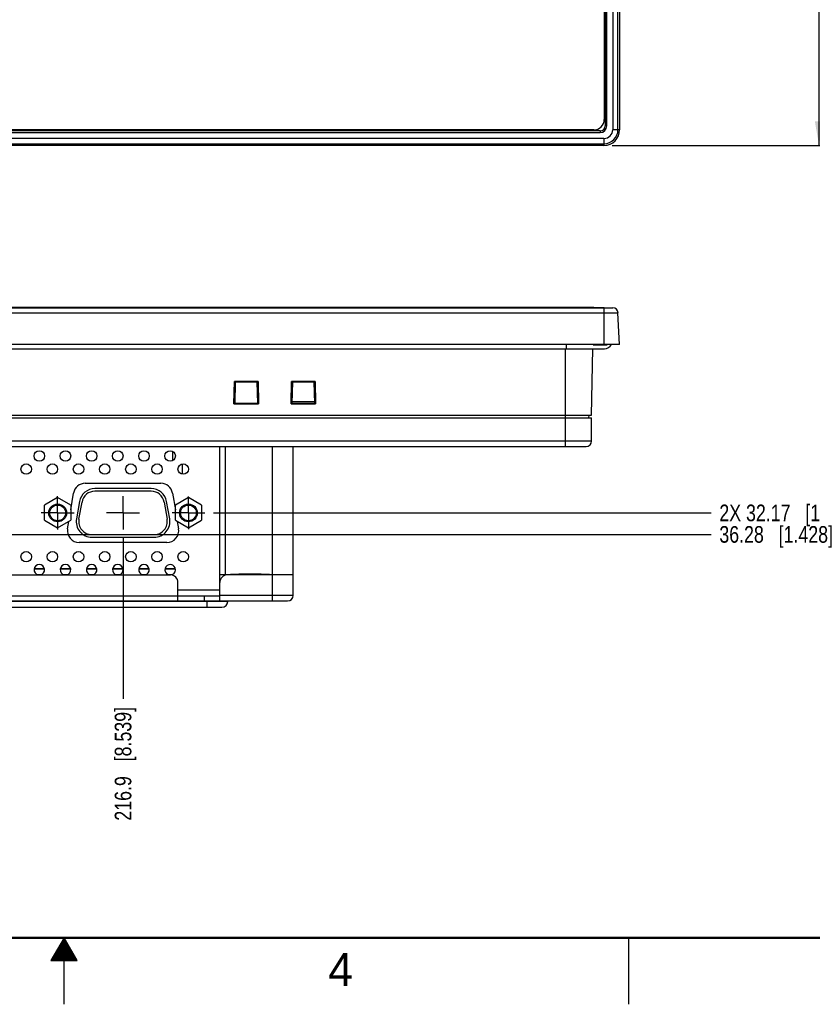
# Model space of a CAD drawing. Header units: inches. Extents: x 0 to 34, y 0 to 22.
# Tile 24 of 34: x 16.7 to 22.6, y 0 to 7.4. Entities that reach past the tile are written whole.
import ezdxf

# ---------------------------------------------------------------- set-up
doc = ezdxf.new("R2010")
doc.units = ezdxf.units.IN
doc.header["$LTSCALE"] = 1.87
doc.header["$MEASUREMENT"] = 0
doc.linetypes.add('CENTER', pattern=[0.6, 0.375, -0.075, 0.075, -0.075])
doc.layers.get('0').update_dxf_attribs({"linetype": 'CONTINUOUS'})
doc.layers.add('DEFAULT_1', color=7, linetype='CENTER')
doc.layers.add('DIMENSIONS', color=7, linetype='CONTINUOUS')
doc.styles.get("Standard").update_dxf_attribs({"font": 'txt', "width": 0.8})
doc.styles.add('TEXTSTYLE_2', font='txt')
doc.dimstyles.new('DIMSTYLE_1', dxfattribs={"dimtxt": 0.125, "dimasz": 0.18, "dimexe": 0.125, "dimexo": 0.0625, "dimgap": 0.0625, "dimtad": 0, "dimtih": 1, "dimtoh": 1, "dimdsep": 46, "dimtxsty": 'STANDARD', "dimblk": '_FILLED', "dimblk1": '_FILLED', "dimblk2": '_FILLED', "dimcen": 0.09, "dimadec": 0, "dimazin": 0, "dimtp": 0.01, "dimtm": 0.01, "dimtfac": 1, "dimtofl": 0, "dimtmove": 0, "dimatfit": 3, "dimldrblk": '_FILLED', "dimfxl": 1, "dimtolj": 1, "dimarcsym": 0})
doc.dimstyles.new('DIMSTYLE_4', dxfattribs={"dimtxt": 0.125, "dimasz": 0.18, "dimexe": 0.125, "dimexo": 0.0625, "dimgap": 0.03125, "dimtad": 0, "dimtih": 1, "dimtoh": 1, "dimdsep": 46, "dimtxsty": 'STANDARD', "dimblk": '_FILLED', "dimblk1": '_FILLED', "dimblk2": '_FILLED', "dimcen": 0.09, "dimadec": 0, "dimazin": 0, "dimtp": 0.02, "dimtm": 0.02, "dimtfac": 1, "dimtofl": 0, "dimtmove": 0, "dimatfit": 3, "dimldrblk": '_FILLED', "dimfxl": 1, "dimtolj": 1, "dimarcsym": 0})

# ---------------------------------------------------------------- blocks, each defined once
blk = doc.blocks.new('_FILLED')
at = {"color": 0, "linetype": 'BYBLOCK'}
blk.add_solid([(0, 0), (-1, 0.174), (-1, -0.174)], dxfattribs=at)
blk = doc.blocks.new('*D0')
at = {"layer": 'DIMENSIONS', "color": 2, "linetype": 'CONTINUOUS'}
for p, q in [((21.1246, 15.8304), (22.8053, 15.8304)), ((22.6803, 15.8304), (22.6803, 11.7614)), ((22.6803, 6.4603), (22.6803, 11.5114)), ((21.1246, 6.4603), (22.8053, 6.4603))]:
    blk.add_line(p, q, dxfattribs=at)
at = {"layer": 'DIMENSIONS', "color": 2, "linetype": 'CONTINUOUS', "xscale": 0.18, "yscale": 0.18, "zscale": 0.18}
for p, rotation in [((22.6803, 15.8304), 90), ((22.6803, 6.4603), 270)]:
    blk.add_blockref('_FILLED', p, dxfattribs=dict(at, rotation=rotation))
at = {"layer": 'DIMENSIONS', "color": 2, "linetype": 'CONTINUOUS', "insert": (22.6803, 11.6989), "char_height": 0.125, "width": 1.125, "attachment_point": 2, "line_spacing_factor": 0.9}
blk.add_mtext('238{\\Ftxt.shx;\\W1.000000;\\H0.125000; }[9.370]', dxfattribs=at)
blk = doc.blocks.new('*D16')
at = {"layer": 'DIMENSIONS', "color": 2, "linetype": 'CONTINUOUS'}
blk.add_line((15.1894, 3.5343), (21.8678, 3.5343), dxfattribs=at)
at = {"layer": 'DIMENSIONS', "color": 2, "linetype": 'CONTINUOUS', "insert": (21.9303, 3.5968), "char_height": 0.125, "width": 1.325, "attachment_point": 1, "line_spacing_factor": 0.9}
blk.add_mtext('36.28{\\Ftxt.shx;\\W1.000000;\\H0.125000; }[1.428]', dxfattribs=at)
blk = doc.blocks.new('*D23')
at = {"layer": 'DIMENSIONS', "color": 2, "linetype": 'CONTINUOUS'}
blk.add_line((17.444, 3.5085), (17.444, 2.2988), dxfattribs=at)
at = {"layer": 'DIMENSIONS', "color": 2, "linetype": 'CONTINUOUS', "insert": (17.3815, 2.2363), "char_height": 0.125, "width": 1.325, "attachment_point": 3, "rotation": 90, "line_spacing_factor": 0.9}
blk.add_mtext('216.9{\\Ftxt.shx;\\W1.000000;\\H0.125000; }[8.539]', dxfattribs=at)
blk = doc.blocks.new('*D24')
at = {"layer": 'DIMENSIONS', "color": 2, "linetype": 'CONTINUOUS'}
blk.add_line((18.1235, 3.6962), (21.8678, 3.6962), dxfattribs=at)
at = {"layer": 'DIMENSIONS', "color": 2, "linetype": 'CONTINUOUS', "insert": (21.9303, 3.7587), "char_height": 0.125, "width": 1.625, "attachment_point": 1, "line_spacing_factor": 0.9}
blk.add_mtext('2X 32.17{\\Ftxt.shx;\\W1.000000;\\H0.125000; }[1.267]', dxfattribs=at)

msp = doc.modelspace()

# ---------------------------------------------------------------- linework, layer by layer
at = {"color": 7, "linetype": 'CONTINUOUS'}
for p, q in [((21.1285, 15.7123), (21.1285, 6.5785)), ((21.1678, 6.5785), (21.1678, 15.7123)), ((21.1803, 15.7123), (21.1803, 6.5785)), ((21.0641, 15.6355), (21.0641, 6.6552)), ((21.072, 15.6828), (21.072, 6.608)), ((21.0838, 6.608), (21.0838, 15.6828)), ((21.0838, 6.608), (21.072, 6.608)), ((21.0326, 6.5686), (9.0523, 6.5686)), ((9.0523, 6.5568), (21.0326, 6.5568)), ((20.9854, 6.5765), (9.0995, 6.5765)), ((21.0326, 6.5686), (21.0326, 6.5568)), ((21.1803, 6.5785), (21.1285, 6.5785)), ((21.0621, 6.5121), (9.0228, 6.5121)), ((9.0228, 6.4728), (21.0621, 6.4728)), ((21.0621, 6.4603), (9.0228, 6.4603)), ((21.0621, 6.5121), (21.0621, 6.4603)), ((8.9172, 5.201), (21.1678, 5.201)), ((8.9565, 5.2383), (21.1285, 5.2383)), ((20.9854, 5.2422), (9.0995, 5.2422)), ((20.9854, 5.2422), (21.0641, 5.2422)), ((20.9854, 5.2422), (20.9854, 5.2383)), ((21.0621, 5.2383), (21.0621, 4.9627)), ((21.0641, 5.2383), (21.0641, 5.2422)), ((21.1803, 4.9627), (21.1678, 5.201)), ((21.1803, 4.9627), (8.9047, 4.9627)), ((20.7787, 4.9627), (20.7787, 4.9312)), ((21.0317, 4.9588), (21.0317, 4.9627)), ((21.0818, 4.9627), (21.0818, 4.9588)), ((9.0188, 4.9312), (21.0661, 4.9312)), ((20.7708, 4.9312), (20.7708, 4.195)), ((20.9694, 4.4312), (20.9781, 4.9312)), ((21.0818, 4.9588), (20.9887, 4.9588)), ((18.2786, 4.5168), (18.2828, 4.6843)), ((18.4596, 4.6843), (18.2828, 4.6843)), ((18.2828, 4.6843), (18.2886, 4.6783)), ((18.2886, 4.6783), (18.2842, 4.522)), ((18.4538, 4.6783), (18.2886, 4.6783)), ((18.4596, 4.6843), (18.4538, 4.6783)), ((18.4582, 4.522), (18.4538, 4.6783)), ((18.4596, 4.6843), (18.4638, 4.5168)), ((18.7077, 4.5168), (18.7119, 4.6843)), ((18.8888, 4.6843), (18.7119, 4.6843)), ((18.7119, 4.6843), (18.7178, 4.6783)), ((18.7178, 4.6783), (18.7134, 4.522)), ((18.8829, 4.6783), (18.7178, 4.6783)), ((18.8888, 4.6843), (18.8829, 4.6783)), ((18.8873, 4.522), (18.8829, 4.6783)), ((18.8888, 4.6843), (18.893, 4.5168)), ((18.2786, 4.5168), (18.284, 4.5221)), ((18.284, 4.5221), (18.4585, 4.5221)), ((18.4638, 4.5168), (18.4585, 4.5221)), ((18.7077, 4.5168), (18.7131, 4.5221)), ((18.7131, 4.5221), (18.8876, 4.5221)), ((18.887, 4.5316), (18.7136, 4.5316)), ((18.893, 4.5168), (18.8876, 4.5221)), ((18.2786, 4.5168), (18.4638, 4.5168)), ((18.7077, 4.5168), (18.893, 4.5168)), ((9.1153, 4.4115), (20.9696, 4.4115)), ((9.1155, 4.4312), (20.9694, 4.4312)), ((20.9493, 4.4115), (20.9497, 4.4312)), ((20.9696, 4.2363), (20.9696, 4.4115)), ((20.9696, 4.2363), (9.1153, 4.2363)), ((9.1566, 4.195), (20.9283, 4.195)), ((17.8158, 4.1589), (17.8158, 4.0893)), ((18.1704, 4.195), (18.1704, 3.0749)), ((18.1724, 3.0336), (18.1724, 4.195)), ((18.2137, 3.2304), (18.2137, 4.195)), ((18.5661, 4.195), (18.5661, 3.0336)), ((18.7236, 3.0749), (18.7236, 4.195)), ((17.8889, 4.0635), (17.8889, 3.9879)), ((17.1591, 3.9186), (17.729, 3.9186)), ((17.6558, 3.879), (17.2323, 3.879)), ((17.6558, 3.8593), (17.2323, 3.8593)), ((16.9521, 3.811), (16.8537, 3.7542)), ((17.0505, 3.7542), (16.9521, 3.811)), ((17.0505, 3.7181), (17.072, 3.845)), ((17.116, 3.7814), (17.0931, 3.6515)), ((17.1125, 3.6481), (17.1354, 3.778)), ((17.7527, 3.778), (17.7756, 3.6481)), ((17.795, 3.6515), (17.7721, 3.7814)), ((17.8161, 3.845), (17.8375, 3.7181)), ((17.936, 3.811), (17.8375, 3.7542)), ((18.0344, 3.7542), (17.936, 3.811)), ((16.8537, 3.6405), (16.8537, 3.7542)), ((17.0505, 3.7542), (17.0505, 3.6405)), ((17.8375, 3.6405), (17.8375, 3.7542)), ((18.0344, 3.7542), (18.0344, 3.6405)), ((16.8537, 3.6405), (16.9521, 3.5837)), ((16.9521, 3.5837), (17.0505, 3.6405)), ((17.0267, 3.5768), (17.036, 3.6321)), ((17.8375, 3.6405), (17.936, 3.5837)), ((17.8521, 3.6321), (17.8614, 3.5768)), ((17.936, 3.5837), (18.0344, 3.6405)), ((17.2094, 3.5326), (17.6787, 3.5326)), ((17.2094, 3.5129), (17.6787, 3.5129)), ((17.7743, 3.4737), (17.1138, 3.4737)), ((16.8524, 3.2737), (16.7758, 3.2737)), ((16.852, 3.2757), (16.7762, 3.2757)), ((17.0492, 3.2737), (16.9727, 3.2737)), ((17.0488, 3.2757), (16.9731, 3.2757)), ((17.2461, 3.2737), (17.1696, 3.2737)), ((17.2457, 3.2757), (17.1699, 3.2757)), ((17.4429, 3.2737), (17.3664, 3.2737)), ((17.4426, 3.2757), (17.3668, 3.2757)), ((17.6398, 3.2737), (17.5633, 3.2737)), ((17.6394, 3.2757), (17.5636, 3.2757)), ((17.8367, 3.2737), (17.7601, 3.2737)), ((17.8363, 3.2757), (17.7605, 3.2757)), ((12.2866, 3.2304), (17.7984, 3.2304)), ((16.7982, 3.2324), (16.8301, 3.2324)), ((16.9951, 3.2324), (17.0269, 3.2324)), ((17.1919, 3.2324), (17.2238, 3.2324)), ((17.3888, 3.2324), (17.4206, 3.2324)), ((17.5856, 3.2324), (17.6175, 3.2324)), ((17.7825, 3.2324), (17.8143, 3.2324)), ((18.7236, 3.2304), (18.1724, 3.2304)), ((18.2118, 3.2304), (18.2118, 3.2268)), ((17.8574, 3.0336), (17.8574, 3.1714)), ((18.1704, 3.1143), (17.8574, 3.1143)), ((11.9125, 3.0729), (18.1704, 3.0729)), ((18.0543, 3.0729), (18.0543, 3.0336)), ((18.7236, 3.0749), (18.1724, 3.0749)), ((11.4027, 3.0336), (18.6822, 3.0336)), ((18.2314, 3.0296), (11.8535, 3.0296)), ((11.8968, 2.9863), (18.1881, 2.9863)), ((17.2427, 3.0336), (17.2427, 3.0316)), ((17.279, 3.0316), (17.2427, 3.0316)), ((17.2556, 3.0336), (17.2556, 3.0316)), ((17.279, 3.0316), (17.279, 3.0336)), ((17.3049, 3.0336), (17.3049, 3.0316)), ((17.4021, 3.0316), (17.3049, 3.0316)), ((17.3192, 3.0336), (17.3192, 3.0316)), ((17.3461, 3.0336), (17.3461, 3.0316)), ((17.361, 3.0336), (17.361, 3.0316)), ((17.3879, 3.0336), (17.3879, 3.0316)), ((17.4021, 3.0336), (17.4021, 3.0316)), ((17.4177, 3.0336), (17.4177, 3.0316)), ((17.5136, 3.0316), (17.4177, 3.0316)), ((17.4656, 3.0336), (17.4656, 3.0316)), ((17.5136, 3.0336), (17.5136, 3.0316)), ((17.5266, 3.0336), (17.5266, 3.0316)), ((17.6147, 3.0316), (17.5266, 3.0316)), ((17.5679, 3.0336), (17.5679, 3.0316)), ((17.6147, 3.0336), (17.6147, 3.0316)), ((18.074, 3.0336), (18.074, 2.9863)), ((18.2314, 3.0296), (18.2314, 3.0336))]:
    msp.add_line(p, q, dxfattribs=at)
at = {"color": 2, "linetype": 'CONTINUOUS'}
for p, q in [((17, 0.5), (16.902, 0.3303)), ((16.9712, 0.45), (17.0289, 0.45)), ((16.9769, 0.46), (17.0231, 0.46)), ((16.9827, 0.47), (17.0173, 0.47)), ((16.9885, 0.48), (17.0116, 0.48)), ((16.9942, 0.49), (17.0058, 0.49)), ((17.098, 0.3303), (17, 0.5)), ((17, 0), (17, 0.5)), ((21.25, 0), (21.25, 0.5)), ((16.9307, 0.38), (17.0693, 0.38)), ((16.9365, 0.39), (17.0635, 0.39)), ((16.9423, 0.4), (17.0578, 0.4)), ((16.9481, 0.41), (17.052, 0.41)), ((16.9538, 0.42), (17.0462, 0.42)), ((16.9596, 0.43), (17.0404, 0.43)), ((16.9654, 0.44), (17.0347, 0.44)), ((16.902, 0.3303), (17.098, 0.3303)), ((16.9076, 0.34), (17.0924, 0.34)), ((16.9134, 0.35), (17.0866, 0.35)), ((16.9192, 0.36), (17.0808, 0.36)), ((16.925, 0.37), (17.0751, 0.37))]:
    msp.add_line(p, q, dxfattribs=at)
at = {"color": 7, "linetype": 'CONTINUOUS', "const_width": 0.02}
msp.add_lwpolyline([(0.5, 0.5), (33.5, 0.5)], dxfattribs=at)
at = {"color": 7, "linetype": 'CONTINUOUS'}
for centre, radius in [((16.8141, 4.1241), 0.0394), ((17.011, 4.1241), 0.0394), ((17.2078, 4.1241), 0.0394), ((17.4047, 4.1241), 0.0394), ((17.6015, 4.1241), 0.0394), ((17.7984, 4.1241), 0.0394), ((16.7157, 4.0257), 0.0394), ((16.9125, 4.0257), 0.0394), ((17.1094, 4.0257), 0.0394), ((17.3062, 4.0257), 0.0394), ((17.5031, 4.0257), 0.0394), ((17.6999, 4.0257), 0.0394), ((17.8968, 4.0257), 0.0394), ((16.9521, 3.6962), 0.0669), ((16.9521, 3.6962), 0.0591), ((17.936, 3.6962), 0.0669), ((17.936, 3.6962), 0.0591), ((16.7157, 3.3666), 0.0394), ((16.9125, 3.3666), 0.0394), ((17.1094, 3.3666), 0.0394), ((17.3062, 3.3666), 0.0394), ((17.5031, 3.3666), 0.0394), ((17.6999, 3.3666), 0.0394), ((17.8968, 3.3666), 0.0394)]:
    msp.add_circle(centre, radius, dxfattribs=at)
for centre, radius, start, end in [((20.9854, 6.6552), 0.0787, 270, 360), ((21.0326, 6.608), 0.0512, 270, 360), ((21.0326, 6.608), 0.0394, 270, 360), ((21.0621, 6.5785), 0.1181, 270, 360), ((21.0621, 6.5785), 0.1056, 270, 360), ((21.0621, 6.5785), 0.0663, 270, 360), ((21.1285, 5.1989), 0.0394, 3, 90), ((21.0661, 4.9903), 0.0591, 270, 331.67544), ((20.9283, 4.2363), 0.0413, 270, 360), ((17.1591, 3.8302), 0.0884, 90, 170.41527), ((17.2323, 3.7609), 0.1181, 90, 170), ((17.2323, 3.7609), 0.0984, 90, 170), ((17.6558, 3.7609), 0.1181, 10, 90), ((17.6558, 3.7609), 0.0984, 10, 90), ((17.729, 3.8302), 0.0884, 9.58473, 90), ((17.2094, 3.631), 0.1181, 170, 270), ((17.2094, 3.631), 0.0984, 170, 270), ((17.6787, 3.631), 0.1181, 270, 10), ((17.6787, 3.631), 0.0984, 270, 10), ((17.1138, 3.5621), 0.0884, 170.41527, 270), ((17.7743, 3.5621), 0.0884, 270, 9.58473), ((16.8141, 3.2682), 0.0394, 281.9294, 258.0027), ((17.011, 3.2682), 0.0394, 281.9294, 258.0027), ((17.2078, 3.2682), 0.0394, 281.9294, 258.0027), ((17.4047, 3.2682), 0.0394, 281.9294, 258.0027), ((17.6015, 3.2682), 0.0394, 281.9294, 258.0027), ((17.7984, 3.2682), 0.0394, 276.74883, 247.37493), ((17.7984, 3.1714), 0.0591, 0, 90), ((18.2314, 3.1714), 0.0591, 90, 180), ((18.6822, 3.0749), 0.0413, 270, 360), ((18.1881, 3.0296), 0.0433, 270, 360)]:
    msp.add_arc(centre, radius, start, end, dxfattribs=at)
msp.add_open_spline([(21.0317, 4.9588), (21.0308, 4.9588), (21.027, 4.9593), (21.0235, 4.9609), (21.0209, 4.9625)], degree=3, knots=[0, 0, 0, 0, 0.216168, 1, 1, 1, 1], dxfattribs=at)
for points in [[(20.9822, 4.9612), (20.9839, 4.9596), (20.9864, 4.9588), (20.9887, 4.9588)], [(21.0848, 4.9594), (21.0839, 4.9589), (21.0828, 4.9588), (21.0818, 4.9588)], [(18.5661, 3.2304), (18.5103, 3.2334), (18.3988, 3.2393), (18.2872, 3.2334), (18.2314, 3.2304)]]:
    msp.add_open_spline(points, degree=3, dxfattribs=at)
at = {"layer": 'DEFAULT_1', "color": 7, "linetype": 'CENTER'}
for p, q in [((16.9521, 3.6962), (16.9521, 3.8212)), ((17.444, 3.696), (17.444, 3.821)), ((17.936, 3.6962), (17.936, 3.8188)), ((16.9521, 3.6962), (16.8271, 3.6962)), ((16.9521, 3.6962), (17.0771, 3.6962)), ((16.9521, 3.6962), (16.9521, 3.5712)), ((17.444, 3.696), (17.319, 3.696)), ((17.444, 3.696), (17.569, 3.696)), ((17.444, 3.696), (17.444, 3.571)), ((17.936, 3.6962), (17.8133, 3.6962)), ((17.936, 3.6962), (18.0586, 3.6962)), ((17.936, 3.6962), (17.936, 3.5735))]:
    msp.add_line(p, q, dxfattribs=at)

# ---------------------------------------------------------------- texts
at = {"color": 2, "linetype": 'CONTINUOUS', "insert": (18.9884, 0.3869), "char_height": 0.25, "width": 0.25, "attachment_point": 1, "line_spacing_factor": 0.9, "style": 'TEXTSTYLE_2'}
msp.add_mtext('4', dxfattribs=at)

# ---------------------------------------------------------------- dimensions: what is measured, and where the dimension line sits
at = {"layer": 'DIMENSIONS', "color": 2, "linetype": 'CONTINUOUS'}
dim = msp.add_linear_dim(base=(22.6803, 15.8304), p1=(21.0621, 6.4603), p2=(21.0621, 15.8304), angle=90, dimstyle='DIMSTYLE_1', dxfattribs=at)
dim.commit()
dim.dimension.update_dxf_attribs({"geometry": '*D0', "text_midpoint": (22.6803, 11.6364), "dimtype": 160})
for feature_location, offset, dtype, origin, picture, middle in [((15.1894, 3.5343), (6.6783, 0), 0, (15.1269, 4.9627), '*D16', (22.5928, 3.5343)), ((17.444, 3.5085), (0, -1.2096), 1, (8.9047, 3.571), '*D23', (17.444, 1.5738))]:
    dim = msp.add_ordinate_dim(feature_location=feature_location, offset=offset, dtype=dtype, origin=origin, dimstyle='DIMSTYLE_4', dxfattribs=at)
    dim.commit()
    dim.dimension.update_dxf_attribs({"geometry": picture, "text_midpoint": middle})
dim = msp.add_ordinate_dim(feature_location=(18.1235, 3.6962), offset=(3.7443, 0), dtype=0, origin=(18.061, 4.9627), text='2X <>', dimstyle='DIMSTYLE_4', dxfattribs=at)
dim.commit()
dim.dimension.update_dxf_attribs({"geometry": '*D24', "text_midpoint": (22.7428, 3.6962)})

doc.saveas('drawing.dxf')
